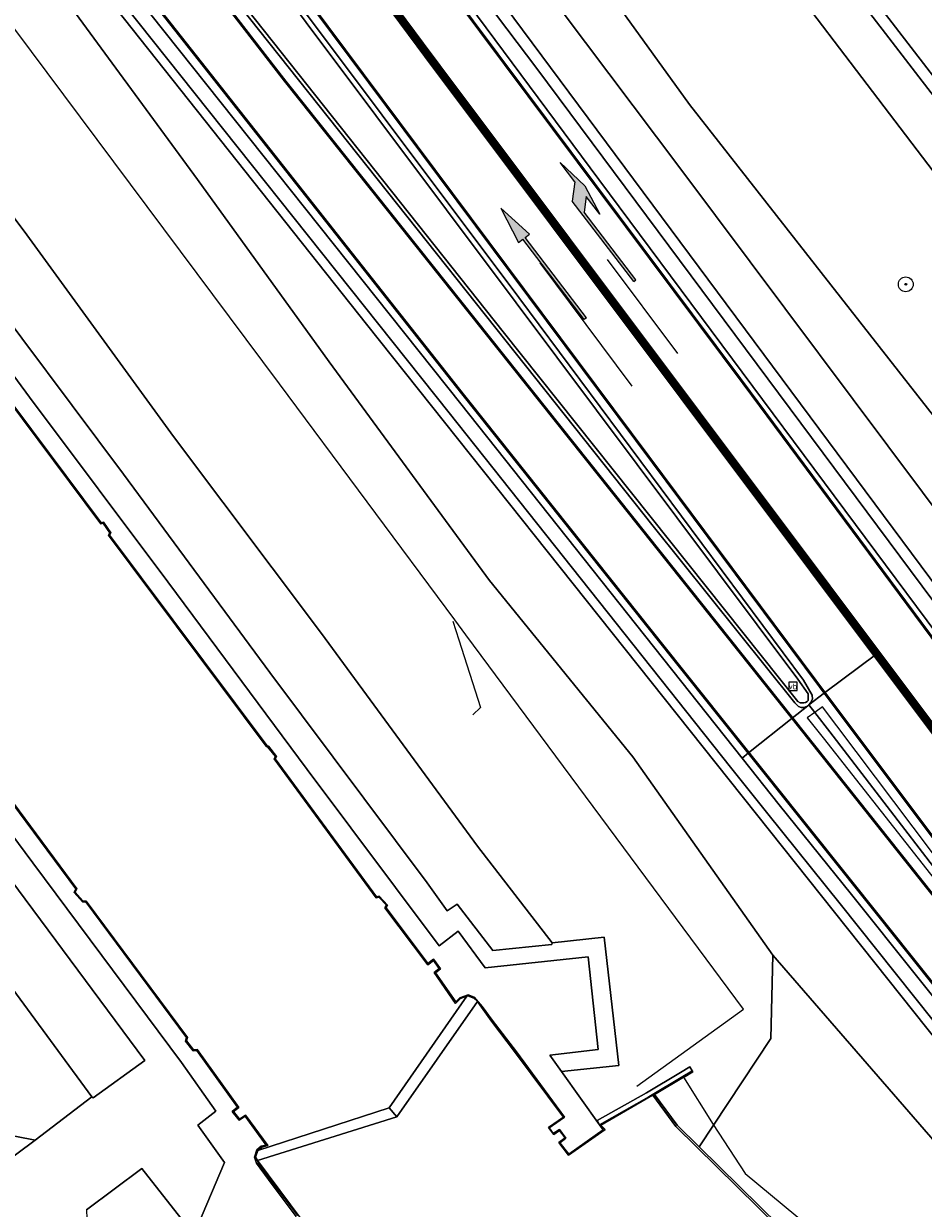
# Model space of a CAD drawing. Header units: metres. Extents: x 168032 to 180145, y 382923 to 399665.
# Tile 241 of 256: x 168854 to 168902, y 398640 to 398704. Entities that reach past the tile are written whole.
import ezdxf
from ezdxf.enums import TextEntityAlignment as Align

# ---------------------------------------------------------------- set-up
doc = ezdxf.new("R2010")
doc.units = ezdxf.units.M
doc.linetypes.add('VW-1-3_STREEP', pattern=[4, 1, -3])
doc.linetypes.add('VW-3-3_STREEP', pattern=[6, 3, -3])
doc.layers.get('0').update_dxf_attribs({"color": 8, "lineweight": 18})
for name, color, linetype, lineweight in [('B-WE-GK-BESCHOEIING-G', 8, 'GK-BESCHOEIING', 18), ('B-WE-GK-BESCHOEIING_DAMWAND-G', 8, 'GK-BESCHOEIING', 18), ('B-WE-GK-KADEMUUR-G', 8, 'Continuous', 18), ('B-WE-GK-KADEMUUR-GV', 8, 'Continuous', 18), ('B-WE-GR-BOOM-S', 8, 'Continuous', 18), ('B-WE-GR-GROENVOORZIENING-GV', 8, 'Continuous', 18), ('B-WE-GW-TALUD_KRUIN-G', 8, 'Continuous', 18), ('B-WE-IE-MEUBILAIR_WEGMEUBILAIR-G', 8, 'Continuous', 18), ('B-WE-IE-MEUBILAIR_WEGMEUBILAIR-S', 8, 'Continuous', 25), ('B-WE-IE-TERREINAFSCHEIDING_KUNSTMATIG_HEKWERK-G', 8, 'IE-TERREINAFSCHEIDING-KUNSTMATIG', 18), ('B-WE-IE-TERREINAFSCHEIDING_KUNSTMATIG_MUUR-G', 8, 'IE-TERREINAFSCHEIDING-KUNSTMATIG-DICHT', 18), ('B-WE-IE-TERREINAFSCHEIDING_KUNSTMATIG_MUUR-GV', 8, 'Continuous', 18), ('B-WE-KW-KUNSTWERK_SLUIS-GV', 8, 'Continuous', 18), ('B-WE-OG-WATER-GV', 8, 'Continuous', 18), ('B-WE-OG-WATER_SLOOT-GV', 8, 'Continuous', 18), ('B-WE-OG-WEG-GV', 8, 'Continuous', 18), ('B-WE-VH-VERHARDING_ASFALT-GV', 8, 'Continuous', 18), ('B-WE-VH-VERHARDING_BEDRIJFSVLOERPLAAT-GV', 8, 'Continuous', 18), ('B-WE-VH-VERHARDING_GESLOTEN-GV', 8, 'Continuous', 18), ('B-WE-VH-VERHARDING_GRASBETONSTEEN-GV', 8, 'Continuous', 18), ('B-WE-VH-VERHARDING_OPEN-GV', 8, 'Continuous', 18), ('B-WE-VW-MARKERING_LANGS_STREEP_13_045-G', 8, 'VW-1-3_STREEP', 50), ('B-WE-VW-MARKERING_LANGS_STREEP_33-G', 8, 'VW-3-3_STREEP', 13), ('B-WE-VW-MARKERING_LANGS_STREEP_DOORGETROKKEN_3X015-G', 8, 'Continuous', 13), ('B-WE-VW-MARKERING_PICTOGRAM-G', 8, 'Continuous', 18), ('B-WE-VW-MARKERING_PIJL-S', 8, 'Continuous', 25)]:
    doc.layers.add(name, color=color, linetype=linetype, lineweight=lineweight)
doc.styles.add('NLCS-ISO', font='NLCS-ISO.ttf')
doc.linetypes.add('GK-BESCHOEIING', pattern='A,30,-5,[1,NLCS.SHX,S=1,R=0,X=0,Y=0],-5', length=40)
doc.linetypes.add('IE-TERREINAFSCHEIDING-KUNSTMATIG', pattern='A,4,[82,NLCS.SHX,S=0.75,R=90,X=0,Y=0],4,-2', length=10)
doc.linetypes.add('IE-TERREINAFSCHEIDING-KUNSTMATIG-DICHT', pattern='A,8,-1,[82,NLCS.SHX,S=0.75,R=90,X=0,Y=0],-1', length=10)

# ---------------------------------------------------------------- blocks, each defined once
blk = doc.blocks.new('SIE-WEG_VERKEERSBORD-SO')
at = {"color": 0, "linetype": 'ByBlock', "lineweight": 18}
blk.add_lwpolyline([(-1.125, -1.125), (1.125, -1.125), (1.125, 1.125), (-1.125, 1.125)], close=True, dxfattribs=at)
at = {"color": 0, "linetype": 'ByBlock', "lineweight": 18, "style": 'NLCS-ISO'}
blk.add_text('vb', height=1.5, dxfattribs=at).set_placement((0, 0), align=Align.MIDDLE_CENTER)
blk = doc.blocks.new('SGR-BOOM_01-SO')
at = {"linetype": 'ByBlock', "lineweight": 18}
h = blk.add_hatch(color=0, dxfattribs=at)
h.dxf.hatch_style = 1
edge = h.paths.add_edge_path()
edge.add_arc((0, 0), 0.25, 0, 360)
at = {"color": 0, "linetype": 'ByBlock', "lineweight": 18}
for radius in [2, 0.25]:
    blk.add_circle((0, 0), radius, dxfattribs=at)
blk = doc.blocks.new('N-SVW-MARKERING_PIJL_RD_7.5')
blk.add_hatch(color=256).paths.add_polyline_path([(5.45, 0.375), (5.45, 0.075), (0, 0.075), (0, -0.075), (5.45, -0.075), (5.45, -0.375), (7.5, 0)])
for p, q in [((0, 0.075), (5.45, 0.075)), ((0, -0.075), (0, 0.075)), ((5.45, 0.375), (5.45, 0.075)), ((7.5, 0), (5.45, 0.375)), ((7.5, 0), (5.45, -0.375)), ((0, -0.075), (5.45, -0.075)), ((5.45, -0.075), (5.45, -0.375))]:
    blk.add_line(p, q)
blk = doc.blocks.new('N-SVW-MARKERING_PIJL_RA_7.5')
blk.add_hatch(color=256).paths.add_polyline_path([(5.196, -0.675), (4, -0.675), (5.7, -0.975), (7.5, -0.675), (6.2, -0.675), (5.45, 0.075), (0, 0.075), (0, -0.075), (4.596, -0.075)])
for p, q in [((0, 0.075), (5.45, 0.075)), ((0, 0.075), (0, -0.075)), ((6.2, -0.675), (5.45, 0.075)), ((0, -0.075), (4.596, -0.075)), ((5.196, -0.675), (4.596, -0.075)), ((4, -0.675), (5.196, -0.675)), ((5.7, -0.975), (4, -0.675)), ((5.7, -0.975), (7.5, -0.675)), ((6.2, -0.675), (7.5, -0.675))]:
    blk.add_line(p, q)

msp = doc.modelspace()

# ---------------------------------------------------------------- linework, layer by layer
at = {"layer": 'B-WE-GK-BESCHOEIING-G', "flags": 128}
msp.add_lwpolyline([(168884.741, 398644.4), (168889.205, 398646.972), (168890.8, 398644.421), (168892.531, 398641.778), (168904.208, 398632.115), (168911.426, 398626.662), (168923.476, 398612.682), (168930.19, 398606.126)], dxfattribs=at)
at = {"layer": 'B-WE-GK-BESCHOEIING_DAMWAND-G', "flags": 128}
msp.add_lwpolyline([(168889.655, 398647.304), (168889.176, 398647.02), (168887.328, 398645.913), (168884.672, 398644.418)], dxfattribs=at)
at = {"layer": 'B-WE-GK-KADEMUUR-G', "flags": 128}
for points in [[(168878.08, 398651.057), (168882.736, 398644.831), (168881.923, 398644.262), (168882.204, 398643.88), (168882.51, 398644.095), (168882.81, 398643.705), (168882.477, 398643.455), (168882.993, 398642.765), (168884.977, 398644.163), (168884.741, 398644.4)], [(168866.217, 398642.487), (168870.986, 398636.086), (168871.815, 398636.621), (168872.091, 398636.23), (168871.796, 398636.029), (168872.138, 398635.586), (168872.4, 398635.833), (168872.882, 398635.12), (168870.924, 398633.657), (168870.899, 398633.639)]]:
    msp.add_lwpolyline(points, dxfattribs=at)
at = {"layer": 'B-WE-GK-KADEMUUR-GV', "flags": 128}
for points in [[(168849.235, 398688.22), (168857.756, 398676.832), (168857.887, 398676.853), (168858.241, 398676.332), (168858.165, 398676.214), (168866.681, 398664.831), (168866.778, 398664.786), (168867.18, 398664.272), (168867.112, 398664.155), (168872.612, 398656.655), (168872.769, 398656.68), (168873.177, 398656.251), (168873.094, 398656.106), (168875.398, 398653.037), (168875.71, 398653.272), (168876.024, 398652.832), (168875.748, 398652.627), (168876.908, 398650.961), (168877.164, 398651.214), (168877.518, 398651.345), (168877.574, 398651.366), (168877.883, 398651.244), (168878.08, 398651.057), (168878.305, 398650.751), (168878.848, 398650.005), (168880.13, 398648.294), (168882.736, 398644.831), (168881.923, 398644.262), (168882.204, 398643.88), (168882.51, 398644.095), (168882.81, 398643.705), (168882.477, 398643.455), (168882.993, 398642.765), (168884.977, 398644.163), (168884.741, 398644.4), (168884.672, 398644.418), (168884.87, 398644.142), (168883.01, 398642.835), (168882.522, 398643.44), (168882.85, 398643.686), (168882.505, 398644.158), (168882.179, 398643.935), (168881.962, 398644.24), (168882.786, 398644.818), (168880.191, 398648.348), (168878.882, 398650.056), (168878.333, 398650.784), (168877.913, 398651.286), (168877.575, 398651.42), (168877.137, 398651.257), (168876.915, 398651.038), (168875.817, 398652.616), (168876.093, 398652.821), (168875.721, 398653.343), (168875.408, 398653.107), (168873.154, 398656.11), (168873.239, 398656.259), (168872.787, 398656.734), (168872.634, 398656.709), (168867.172, 398664.158), (168867.24, 398664.276), (168866.81, 398664.826), (168866.713, 398664.871), (168858.226, 398676.216), (168858.301, 398676.333), (168857.911, 398676.907), (168857.778, 398676.886), (168849.291, 398688.228)], [(168848, 398668.462), (168856.407, 398657.132), (168856.318, 398656.949), (168856.771, 398656.443), (168856.949, 398656.429), (168862.378, 398649.116), (168862.321, 398648.929), (168862.738, 398648.402), (168862.938, 398648.413), (168865.142, 398645.362), (168864.853, 398645.134), (168865.23, 398644.652), (168865.554, 398644.87), (168866.68, 398643.318), (168866.42, 398643.254), (168866.182, 398643.052), (168866.06, 398642.674), (168866.158, 398642.334), (168867.001, 398641.197), (168868.308, 398639.466)], [(168868.393, 398639.517), (168867.087, 398641.247), (168866.249, 398642.377), (168866.217, 398642.487), (168866.112, 398642.673), (168866.225, 398643.023), (168866.443, 398643.208), (168866.764, 398643.287), (168865.566, 398644.938), (168865.241, 398644.719), (168864.923, 398645.126), (168865.211, 398645.352), (168862.963, 398648.464), (168862.761, 398648.453), (168862.376, 398648.939), (168862.433, 398649.126), (168856.976, 398656.477), (168856.795, 398656.491), (168856.378, 398656.957), (168856.465, 398657.137), (168848.024, 398668.513)]]:
    msp.add_lwpolyline(points, dxfattribs=at)
msp.add_lwpolyline([(168890.043, 398643.226), (168888.863, 398644.387), (168887.639, 398646.054), (168887.553, 398646.003), (168888.782, 398644.328), (168895.409, 398637.806), (168910.444, 398624.137), (168918.592, 398616.739), (168929.572, 398606.696), (168941.986, 398590.066), (168961.482, 398564.084), (168961.509, 398564.104), (168942.066, 398590.126), (168929.647, 398606.763), (168918.659, 398616.813), (168910.511, 398624.211), (168895.478, 398637.879)], close=True, dxfattribs=at)
at = {"layer": 'B-WE-GR-GROENVOORZIENING-GV', "flags": 128}
for points in [[(168925.768, 398620.063), (168908.015, 398642.487), (168889.568, 398665.662), (168872.098, 398687.589), (168855.515, 398708.508), (168844.108, 398723.197), (168842.946, 398721.892), (168847.501, 398716.087), (168855.205, 398706.005), (168862.969, 398695.391), (168870.082, 398685.564), (168878.726, 398673.759), (168886.464, 398664.256), (168894.03, 398653.559), (168921.729, 398621.667)], [(168845.443, 398703.438), (168853.617, 398692.605), (168861.685, 398681.527), (168869.668, 398670.905), (168878.085, 398659.436), (168882.108, 398654.222), (168884.925, 398654.523), (168885.711, 398647.614), (168882.624, 398647.282), (168884.672, 398644.418), (168884.55, 398644.636), (168887.202, 398646.129), (168889.048, 398647.234), (168889.541, 398647.529), (168889.669, 398647.315), (168889.699, 398647.262), (168889.295, 398647.025), (168889.205, 398646.972), (168887.639, 398646.054), (168888.863, 398644.387), (168890.043, 398643.226), (168893.924, 398649.066), (168894.03, 398653.559), (168886.464, 398664.256), (168878.726, 398673.759), (168870.082, 398685.564), (168862.969, 398695.391), (168855.205, 398706.005)]]:
    msp.add_lwpolyline(points, dxfattribs=at)
for points in [[(168832.326, 398671.259), (168827.613, 398678.071), (168822.581, 398685.708), (168816.844, 398693.397), (168812.815, 398688.995), (168812.635, 398688.798), (168819.205, 398680.243), (168827.724, 398668.967), (168828.679, 398669.234), (168835.175, 398660.77), (168843.956, 398648.626), (168850.031, 398640.465), (168854.221, 398643.587), (168847.508, 398644.895), (168844.044, 398649.595), (168836.503, 398659.875), (168829.533, 398669.084)], [(168835.541, 398675.179), (168827.83, 398685.568), (168825.495, 398688.627), (168822.556, 398686.396), (168817.072, 398693.645), (168816.844, 398693.397), (168822.581, 398685.708), (168827.613, 398678.071), (168832.326, 398671.259), (168829.533, 398669.084), (168836.503, 398659.875), (168844.044, 398649.595), (168847.508, 398644.895), (168854.221, 398643.587), (168857.267, 398645.923), (168849.725, 398656.178), (168850.558, 398656.664), (168843.459, 398665.856), (168842.819, 398665.364)], [(168978.404, 398548.867), (168964.494, 398567.48), (168946.285, 398591.609), (168930.072, 398611.855), (168927.916, 398614.622), (168923.052, 398619.106), (168910.446, 398630.565), (168908.325, 398632.641), (168908.969, 398633.245), (168914.611, 398628.139), (168921.729, 398621.667), (168894.03, 398653.559), (168893.924, 398649.066), (168890.043, 398643.226), (168895.478, 398637.879), (168910.511, 398624.211), (168918.659, 398616.813), (168929.647, 398606.763), (168942.066, 398590.126), (168961.509, 398564.104), (168961.549, 398564.134), (168961.775, 398564.302), (168973.102, 398549.078), (168974.879, 398546.693)], [(168856.985, 398639.816), (168857.236, 398633.284), (168858.309, 398631.662), (168858.971, 398632.079), (168859.394, 398632.406), (168859.133, 398632.785), (168863.349, 398635.715), (168863.3, 398635.738), (168862.61, 398636.067), (168862.569, 398636.087), (168860.983, 398636.778), (168862.08, 398639.378), (168859.978, 398642.058)]]:
    msp.add_lwpolyline(points, close=True, dxfattribs=at)
at = {"layer": 'B-WE-GW-TALUD_KRUIN-G', "flags": 128}
msp.add_lwpolyline([(168854.221, 398643.587), (168847.508, 398644.895), (168844.044, 398649.595), (168836.503, 398659.875), (168829.533, 398669.084), (168832.326, 398671.259), (168827.613, 398678.071), (168822.581, 398685.708), (168816.844, 398693.397)], dxfattribs=at)
at = {"layer": 'B-WE-IE-MEUBILAIR_WEGMEUBILAIR-G', "flags": 128}
msp.add_lwpolyline([(169002.603, 398519.745), (168991.936, 398533.933), (168981.486, 398548.094), (168964.774, 398570.249), (168947.191, 398593.426), (168936.609, 398606.68), (168925.768, 398620.063), (168908.015, 398642.487), (168889.568, 398665.662), (168872.098, 398687.589), (168855.515, 398708.508), (168842.359, 398725.449), (168828.626, 398742.955), (168816.276, 398758.983), (168806.064, 398772.289), (168798.708, 398782.059), (168796.818, 398784.625), (168794.129, 398788.252), (168791.83, 398791.354), (168786.545, 398798.393), (168782.018, 398804.472)], dxfattribs=at)
at = {"layer": 'B-WE-IE-TERREINAFSCHEIDING_KUNSTMATIG_HEKWERK-G', "flags": 128}
msp.add_lwpolyline([(168876.758, 398671.569), (168877.082, 398670.559), (168878.253, 398666.91), (168877.828, 398666.518)], dxfattribs=at)
at = {"layer": 'B-WE-IE-TERREINAFSCHEIDING_KUNSTMATIG_MUUR-G', "flags": 128}
msp.add_lwpolyline([(168886.69, 398646.488), (168892.433, 398650.649), (168877.451, 398670.84), (168876.855, 398671.643), (168867.401, 398684.383), (168850.396, 398707.137)], dxfattribs=at)
at = {"layer": 'B-WE-IE-TERREINAFSCHEIDING_KUNSTMATIG_MUUR-GV', "flags": 128}
msp.add_lwpolyline([(168884.672, 398644.418), (168884.741, 398644.4), (168887.553, 398646.003), (168887.639, 398646.054), (168889.205, 398646.972), (168889.295, 398647.025), (168889.699, 398647.262), (168889.669, 398647.315), (168889.541, 398647.529), (168889.048, 398647.234), (168887.202, 398646.129), (168884.55, 398644.636)], close=True, dxfattribs=at)
at = {"layer": 'B-WE-KW-KUNSTWERK_SLUIS-GV', "flags": 128}
for points in [[(168878.08, 398651.057), (168877.883, 398651.244), (168877.574, 398651.366), (168877.518, 398651.345), (168873.316, 398645.335), (168873.736, 398644.845)], [(168873.736, 398644.845), (168873.316, 398645.335), (168866.225, 398643.023), (168866.112, 398642.673), (168866.217, 398642.487)]]:
    msp.add_lwpolyline(points, close=True, dxfattribs=at)
at = {"layer": 'B-WE-OG-WATER-GV', "flags": 128}
for points in [[(168848.024, 398668.513), (168856.465, 398657.137), (168856.378, 398656.957), (168856.795, 398656.491), (168856.976, 398656.477), (168862.433, 398649.126), (168862.376, 398648.939), (168862.761, 398648.453), (168862.963, 398648.464), (168865.211, 398645.352), (168864.923, 398645.126), (168865.241, 398644.719), (168865.566, 398644.938), (168866.764, 398643.287), (168866.443, 398643.208), (168866.225, 398643.023), (168873.316, 398645.335), (168877.518, 398651.345), (168877.164, 398651.214), (168876.908, 398650.961), (168875.748, 398652.627), (168876.024, 398652.832), (168875.71, 398653.272), (168875.398, 398653.037), (168873.094, 398656.106), (168873.177, 398656.251), (168872.769, 398656.68), (168872.612, 398656.655), (168867.112, 398664.155), (168867.18, 398664.272), (168866.778, 398664.786), (168866.681, 398664.831), (168858.165, 398676.214), (168858.241, 398676.332), (168857.887, 398676.853), (168857.756, 398676.832), (168849.235, 398688.22)], [(168895.409, 398637.806), (168888.782, 398644.328), (168887.553, 398646.003), (168884.741, 398644.4), (168884.977, 398644.163), (168882.993, 398642.765), (168882.477, 398643.455), (168882.81, 398643.705), (168882.51, 398644.095), (168882.204, 398643.88), (168881.923, 398644.262), (168882.736, 398644.831), (168880.13, 398648.294), (168878.848, 398650.005), (168878.305, 398650.751), (168878.08, 398651.057), (168873.736, 398644.845), (168866.217, 398642.487), (168866.249, 398642.377), (168867.087, 398641.247), (168868.393, 398639.517)]]:
    msp.add_lwpolyline(points, dxfattribs=at)
at = {"layer": 'B-WE-OG-WATER_SLOOT-GV', "flags": 128}
msp.add_lwpolyline([(168873.22, 398738.174), (168875.074, 398736.179), (168876.918, 398734.213), (168878.755, 398732.12), (168884.399, 398724.698), (168909.271, 398692.411), (168934.217, 398660.842), (168954.641, 398633.789), (168976.541, 398605.265), (168997.992, 398578.287), (168999.466, 398576.326), (169013.783, 398557.278), (169023.625, 398544.182), (169052.703, 398506.384)], dxfattribs=at)
at = {"layer": 'B-WE-OG-WEG-GV', "flags": 128}
for points in [[(168867.38, 398739.361), (168870.955, 398734.101), (168866.893, 398729.408), (168868.532, 398727.023), (168868.401, 398727.579), (168868.723, 398729.992), (168869.518, 398731.12), (168870.435, 398731.877), (168871.126, 398732.26), (168871.439, 398730.212), (168872.011, 398726.365), (168872.412, 398723.949), (168874.077, 398720.859), (168889.526, 398699.434), (168903.417, 398681.741), (168911.451, 398669.617), (168916.685, 398662.506), (168923.489, 398651.779), (168926.632, 398646.923), (168946.537, 398622.953), (168965.321, 398598.902), (168981.342, 398578.853)], [(168931.738, 398636.228), (168927.788, 398641.282), (168925.055, 398645.214), (168922.483, 398648.56), (168918.782, 398653.375), (168914.551, 398660.238), (168908.225, 398670.156), (168903.978, 398676.026), (168889.062, 398695.945), (168872.259, 398718.273), (168870.41, 398721.596), (168869.307, 398723.733), (168868.532, 398727.023), (168866.893, 398729.408), (168870.955, 398734.101), (168867.38, 398739.361)], [(169037.927, 398520.848), (169016.809, 398548.095), (168998.492, 398572.1), (168977.448, 398599.711), (168952.763, 398632.627), (168933.862, 398657.775), (168907.783, 398689.14), (168886.247, 398717.417), (168879.515, 398724.21), (168878.237, 398725.839), (168877.422, 398726.762), (168876.432, 398728.163), (168874.727, 398730.973), (168872.192, 398734.418), (168871.532, 398735.3), (168871.029, 398736.427), (168870.99, 398737.211), (168871.084, 398737.954)], [(168871.084, 398737.954), (168870.99, 398737.211), (168871.029, 398736.427), (168871.532, 398735.3), (168872.192, 398734.418), (168874.727, 398730.973), (168876.432, 398728.163), (168877.422, 398726.762), (168878.237, 398725.839), (168879.515, 398724.21), (168886.247, 398717.417), (168907.783, 398689.14), (168933.862, 398657.775), (168952.763, 398632.627), (168977.448, 398599.711), (168998.492, 398572.1), (169016.809, 398548.095), (169037.927, 398520.848)], [(168871.266, 398738.192), (168874.179, 398735.116), (168891.5, 398714.453), (168915.26, 398683.603), (168943.641, 398647.105), (168973.251, 398608.022), (168996.777, 398578.101), (169022.516, 398543.902), (169049.033, 398509.153)], [(169049.033, 398509.153), (169022.516, 398543.902), (168996.777, 398578.101), (168973.251, 398608.022), (168943.641, 398647.105), (168915.26, 398683.603), (168891.5, 398714.453), (168874.179, 398735.116), (168871.266, 398738.192)], [(169052.703, 398506.384), (169023.625, 398544.182), (169013.783, 398557.278), (168999.466, 398576.326), (168997.992, 398578.287), (168976.541, 398605.265), (168954.641, 398633.789), (168934.217, 398660.842), (168909.271, 398692.411), (168884.399, 398724.698), (168878.755, 398732.12), (168876.918, 398734.213), (168875.074, 398736.179), (168873.22, 398738.174)], [(168865.889, 398737.604), (168865.24, 398736.5), (168864.46, 398734.949), (168863.987, 398733.379), (168863.64, 398731.755), (168863.444, 398729.689), (168863.534, 398727.852), (168863.883, 398726.104), (168864.053, 398725.613), (168937.969, 398626.219)], [(168903.417, 398681.741), (168889.526, 398699.434), (168874.077, 398720.859), (168872.412, 398723.949), (168872.011, 398726.365), (168871.439, 398730.212), (168871.126, 398732.26), (168870.435, 398731.877), (168869.518, 398731.12), (168868.723, 398729.992), (168868.401, 398727.579), (168868.532, 398727.023), (168869.307, 398723.733), (168870.41, 398721.596), (168872.259, 398718.273), (168889.062, 398695.945), (168903.978, 398676.026)], [(168966.387, 398569.003), (168962.688, 398573.95), (168948.308, 398592.828), (168929.752, 398616.038), (168922.569, 398625.115), (168913.49, 398636.512), (168904.664, 398647.555), (168897.651, 398656.329), (168893.75, 398661.175), (168891.745, 398663.696), (168876.557, 398682.804), (168857.516, 398706.739), (168844.403, 398723.599), (168844.108, 398723.197), (168855.515, 398708.508), (168872.098, 398687.589), (168889.568, 398665.662), (168908.015, 398642.487), (168925.768, 398620.063), (168936.609, 398606.68), (168947.191, 398593.426), (168964.774, 398570.249), (168981.486, 398548.094)]]:
    msp.add_lwpolyline(points, dxfattribs=at)
msp.add_lwpolyline([(168864.053, 398725.613), (168864.588, 398724.062), (168865.359, 398722.53), (168866.159, 398721.329), (168866.402, 398720.964), (168869.448, 398717.049), (168881.288, 398701.381), (168908.009, 398665.513), (168908.168, 398665.627), (168912.086, 398660.226), (168913.652, 398657.796), (168915.211, 398655.108), (168917.759, 398650.087), (168919.703, 398646.154), (168921.821, 398641.866), (168922.389, 398641.006), (168926.023, 398636.42), (168934.947, 398624.935), (168941.44, 398616.881), (168943.776, 398618.719), (168937.969, 398626.219)], close=True, dxfattribs=at)
at = {"layer": 'B-WE-VH-VERHARDING_ASFALT-GV', "flags": 128}
msp.add_lwpolyline([(168849.314, 398731.222), (168861.06, 398715.601), (168860.189, 398714.715), (168860.651, 398714.782), (168860.839, 398714.729), (168861.1, 398714.595), (168861.317, 398714.357), (168861.549, 398714.073), (168865.569, 398708.709), (168880.314, 398689.039), (168895.684, 398668.386), (168896.155, 398667.584), (168896.158, 398667.368), (168896.066, 398667.163), (168895.974, 398667.07), (168896.822, 398667.706), (168899.629, 398669.812), (168875.42, 398702.093), (168868.275, 398711.709), (168866.416, 398714.055), (168863.107, 398718.46), (168862.878, 398718.287), (168853.974, 398730.078), (168852.23, 398732.317)], dxfattribs=at)
for points in [[(168865.784, 398704.106), (168858.956, 398712.64), (168858.787, 398713.024), (168858.807, 398713.463), (168859.02, 398713.788), (168858.051, 398713.131), (168845.881, 398728.584), (168843.488, 398726.745), (168843.098, 398726.446), (168844.927, 398724.153), (168858.144, 398707.234), (168877.184, 398683.302), (168892.372, 398664.194), (168892.719, 398664.47), (168895.077, 398666.344), (168895.91, 398667.007), (168895.716, 398666.92), (168895.558, 398666.92), (168895.407, 398666.979), (168895.209, 398667.168), (168887.567, 398676.694)], [(168865.928, 398720.591), (168865.676, 398720.4), (168863.107, 398718.46), (168866.416, 398714.055), (168868.275, 398711.709), (168875.42, 398702.093), (168899.629, 398669.812), (168912.001, 398653.314), (168919.219, 398643.689), (168919.765, 398642.991), (168921.006, 398641.402), (168920.756, 398641.878), (168918.981, 398645.528), (168915.061, 398653.143), (168912.904, 398656.949), (168912.307, 398657.96), (168907.3, 398665.002), (168904.548, 398668.64), (168884.633, 398695.388)], [(168939.58, 398611.429), (168940.109, 398611.832), (168942.518, 398613.668), (168942.776, 398613.865), (168935.812, 398622.516), (168921.245, 398641.024), (168921.006, 398641.402), (168919.765, 398642.991), (168919.219, 398643.689), (168912.001, 398653.314), (168899.629, 398669.812), (168896.822, 398667.706), (168895.974, 398667.07), (168896.292, 398666.657), (168897.105, 398665.604), (168905.963, 398654.069), (168915.216, 398642.203), (168929.609, 398623.957)], [(168936.416, 398609.018), (168936.737, 398609.262), (168939.184, 398611.127), (168939.58, 398611.429), (168929.609, 398623.957), (168915.216, 398642.203), (168905.963, 398654.069), (168897.105, 398665.604), (168896.292, 398666.657), (168895.974, 398667.07), (168895.91, 398667.007), (168895.077, 398666.344), (168892.719, 398664.47), (168892.372, 398664.194), (168894.374, 398661.675), (168898.275, 398656.829), (168905.288, 398648.055), (168914.116, 398637.01), (168923.125, 398625.698), (168931.473, 398615.214)]]:
    msp.add_lwpolyline(points, close=True, dxfattribs=at)
at = {"layer": 'B-WE-VH-VERHARDING_BEDRIJFSVLOERPLAAT-GV', "flags": 128}
for points in [[(168860.189, 398714.715), (168859.02, 398713.788), (168858.807, 398713.463), (168858.787, 398713.024), (168858.956, 398712.64), (168865.784, 398704.106), (168887.567, 398676.694), (168895.209, 398667.168), (168895.407, 398666.979), (168895.558, 398666.92), (168895.716, 398666.92), (168895.91, 398667.007), (168895.974, 398667.07), (168896.066, 398667.163), (168896.158, 398667.368), (168896.155, 398667.584), (168895.684, 398668.386), (168880.314, 398689.039), (168865.569, 398708.709), (168861.549, 398714.073), (168861.317, 398714.357), (168861.1, 398714.595), (168860.839, 398714.729), (168860.651, 398714.782)], [(168895.367, 398668.454), (168880.171, 398688.75), (168861.267, 398713.988), (168860.998, 398714.342), (168860.795, 398714.515), (168860.514, 398714.54), (168860.252, 398714.475), (168859.892, 398714.259), (168859.113, 398713.519), (168859.045, 398713.369), (168859.012, 398713.098), (168859.072, 398712.907), (168859.177, 398712.742), (168879.471, 398687.176), (168895.382, 398667.249), (168895.495, 398667.176), (168895.692, 398667.164), (168895.787, 398667.192), (168895.873, 398667.247), (168895.923, 398667.291), (168895.939, 398667.657)], [(168895.367, 398668.454), (168895.939, 398667.657), (168895.923, 398667.291), (168895.873, 398667.247), (168895.787, 398667.192), (168895.692, 398667.164), (168895.495, 398667.176), (168895.382, 398667.249), (168879.471, 398687.176), (168859.177, 398712.742), (168859.072, 398712.907), (168859.012, 398713.098), (168859.045, 398713.369), (168859.113, 398713.519), (168859.892, 398714.259), (168860.252, 398714.475), (168860.514, 398714.54), (168860.795, 398714.515), (168860.998, 398714.342), (168861.267, 398713.988), (168880.171, 398688.75)]]:
    msp.add_lwpolyline(points, close=True, dxfattribs=at)
at = {"layer": 'B-WE-VH-VERHARDING_GESLOTEN-GV', "flags": 128}
for points in [[(168849.291, 398688.228), (168857.778, 398676.886), (168857.911, 398676.907), (168858.301, 398676.333), (168858.226, 398676.216), (168866.713, 398664.871), (168866.81, 398664.826), (168867.24, 398664.276), (168867.172, 398664.158), (168872.634, 398656.709), (168872.787, 398656.734), (168873.239, 398656.259), (168873.154, 398656.11), (168875.408, 398653.107), (168875.721, 398653.343), (168876.093, 398652.821), (168875.817, 398652.616), (168876.915, 398651.038), (168877.137, 398651.257), (168877.575, 398651.42), (168877.913, 398651.286), (168878.333, 398650.784), (168878.882, 398650.056), (168880.191, 398648.348), (168882.786, 398644.818), (168881.962, 398644.24), (168882.179, 398643.935), (168882.505, 398644.158), (168882.85, 398643.686), (168882.522, 398643.44), (168883.01, 398642.835), (168884.87, 398644.142), (168884.672, 398644.418), (168882.624, 398647.282), (168881.996, 398648.16), (168884.595, 398648.472), (168884.058, 398653.462), (168878.495, 398652.875), (168877.05, 398654.861), (168876.017, 398654.072), (168868.903, 398663.579), (168861.369, 398673.692), (168853.919, 398683.657), (168846.357, 398693.908)], [(168846.29, 398669.037), (168854.094, 398658.547), (168862.114, 398647.765), (168863.973, 398645.143), (168862.994, 398644.395), (168864.442, 398642.385), (168862.267, 398637.283)], [(168868.308, 398639.466), (168867.001, 398641.197), (168866.158, 398642.334), (168866.06, 398642.674), (168866.182, 398643.052), (168866.42, 398643.254), (168866.68, 398643.318), (168865.554, 398644.87), (168865.23, 398644.652), (168864.853, 398645.134), (168865.142, 398645.362), (168862.938, 398648.413), (168862.738, 398648.402), (168862.321, 398648.929), (168862.378, 398649.116), (168856.949, 398656.429), (168856.771, 398656.443), (168856.318, 398656.949), (168856.407, 398657.132), (168848, 398668.462)]]:
    msp.add_lwpolyline(points, dxfattribs=at)
at = {"layer": 'B-WE-VH-VERHARDING_GRASBETONSTEEN-GV', "flags": 128}
msp.add_lwpolyline([(168877.184, 398683.302), (168858.144, 398707.234), (168844.927, 398724.153), (168844.403, 398723.599), (168857.516, 398706.739), (168876.557, 398682.804), (168891.745, 398663.696), (168893.75, 398661.175), (168897.651, 398656.329), (168904.664, 398647.555), (168913.49, 398636.512), (168922.569, 398625.115), (168923.125, 398625.698), (168914.116, 398637.01), (168905.288, 398648.055), (168898.275, 398656.829), (168894.374, 398661.675), (168892.372, 398664.194)], close=True, dxfattribs=at)
msp.add_lwpolyline([(168908.009, 398665.513), (168881.288, 398701.381), (168869.448, 398717.049), (168866.402, 398720.964), (168866.285, 398720.745), (168865.928, 398720.591), (168884.633, 398695.388), (168904.548, 398668.64)], dxfattribs=at)
at = {"layer": 'B-WE-VH-VERHARDING_OPEN-GV', "flags": 128}
for points in [[(168882.108, 398654.222), (168878.085, 398659.436), (168869.668, 398670.905), (168861.685, 398681.527), (168853.617, 398692.605), (168845.443, 398703.438), (168842.734, 398701.396), (168850.706, 398690.536), (168858.992, 398679.502), (168866.876, 398668.807), (168875.363, 398657.469), (168876.455, 398655.944), (168876.987, 398656.311), (168878.91, 398653.815), (168882.09, 398654.141)], [(168857.267, 398645.923), (168857.346, 398645.867), (168860.132, 398647.875), (168852.491, 398658.183), (168845.852, 398667.161), (168838.347, 398677.202), (168830.609, 398687.65), (168828.347, 398690.663), (168825.495, 398688.627), (168827.83, 398685.568), (168835.541, 398675.179), (168842.819, 398665.364), (168843.459, 398665.856), (168850.558, 398656.664), (168849.725, 398656.178)]]:
    msp.add_lwpolyline(points, close=True, dxfattribs=at)
for points in [[(168846.357, 398693.908), (168853.919, 398683.657), (168861.369, 398673.692), (168868.903, 398663.579), (168876.017, 398654.072), (168877.05, 398654.861), (168878.495, 398652.875), (168884.058, 398653.462), (168884.595, 398648.472), (168881.996, 398648.16), (168882.624, 398647.282), (168885.711, 398647.614), (168884.925, 398654.523), (168882.108, 398654.222), (168882.09, 398654.141), (168878.91, 398653.815), (168876.987, 398656.311), (168876.455, 398655.944), (168875.363, 398657.469), (168866.876, 398668.807), (168858.992, 398679.502), (168850.706, 398690.536)], [(168862.267, 398637.283), (168864.442, 398642.385), (168862.994, 398644.395), (168863.973, 398645.143), (168862.114, 398647.765), (168854.094, 398658.547), (168846.29, 398669.037)], [(168852.491, 398658.183), (168860.132, 398647.875), (168857.346, 398645.867), (168857.267, 398645.923), (168854.221, 398643.587), (168850.031, 398640.465)], [(168856.985, 398639.816), (168859.978, 398642.058), (168862.08, 398639.378)]]:
    msp.add_lwpolyline(points, dxfattribs=at)
at = {"layer": 'B-WE-VW-MARKERING_LANGS_STREEP_13_045-G', "const_width": 0.45, "flags": 128}
msp.add_lwpolyline([(168860.298, 398722.198), (168863.107, 398718.46), (168868.275, 398711.709), (168875.42, 398702.093), (168899.629, 398669.812), (168912.001, 398653.314), (168919.219, 398643.689)], dxfattribs=at)
at = {"layer": 'B-WE-VW-MARKERING_LANGS_STREEP_33-G', "const_width": 0.15, "flags": 128}
for points in [[(168663.566, 398966.886), (168663.81, 398966.56), (168683.85, 398939.574), (168687.432, 398934.773), (168695.741, 398923.634), (168699.311, 398918.865), (168714.149, 398898.866), (168723.248, 398886.636), (168723.682, 398886.053), (168742.75, 398860.403), (168753.118, 398846.445), (168767.915, 398826.525), (168792.24, 398793.869), (168803.712, 398778.624), (168813.371, 398765.968), (168830.183, 398743.936), (168843.488, 398726.745), (168852.649, 398715.025), (168877.24, 398683.884), (168888.579, 398669.651), (168892.719, 398664.47), (168905.625, 398648.318), (168906.641, 398647.047), (168927.897, 398620.319), (168936.737, 398609.262), (168949.567, 398593.214), (168958.627, 398581.408), (168964.598, 398573.497), (168967.397, 398569.764), (168971.082, 398564.85), (168980.716, 398551.889), (168997.466, 398529.481), (169020.107, 398499.13), (169027.204, 398489.639), (169040.743, 398471.536), (169055.497, 398451.74), (169064.014, 398440.301), (169075.759, 398424.518), (169082.66, 398414.941), (169086.679, 398409.348), (169087.311, 398408.468), (169092.79, 398400.638), (169098.778, 398392.051), (169106.428, 398380.731), (169114.846, 398368.191), (169121.749, 398357.562), (169133.195, 398339.355), (169141.533, 398326.011), (169145.725, 398319.301), (169149.518, 398313.332), (169154.381, 398305.894), (169162.28, 398293.82), (169172.849, 398278.255), (169181.899, 398265.168), (169190.992, 398252.297), (169197.693, 398243.037), (169200.047, 398239.783), (169208.094, 398228.624), (169208.928, 398227.502), (169234.512, 398193.198), (169257.271, 398162.637), (169261.584, 398156.846), (169290.08, 398118.618), (169317.014, 398082.462), (169318.161, 398080.923), (169347.085, 398042.016), (169376.591, 398002.446), (169376.738, 398002.249), (169387.316, 397987.87), (169405.092, 397964.157), (169431.093, 397929.085), (169436.401, 397922.002), (169454.996, 397897.188), (169462.891, 397886.418), (169481.262, 397861.858), (169496.183, 397841.843), (169510.418, 397822.748), (169541.436, 397781.099), (169544.236, 397777.323), (169555.897, 397761.614), (169558.309, 397758.365), (169583.433, 397724.619), (169610.915, 397687.701), (169615.6, 397681.412), (169636.811, 397652.94), (169661.863, 397619.325), (169675.414, 397601.121), (169699.118, 397569.28), (169707.001, 397558.756), (169730.636, 397527.013), (169735.107, 397521.017), (169759.476, 397488.338), (169788.453, 397449.474), (169794.886, 397440.863), (169813.184, 397416.368), (169846.164, 397372.145), (169854.679, 397360.703), (169869.635, 397340.607), (169888.976, 397314.746), (169914.022, 397281.158), (169914.469, 397280.558), (169939.822, 397246.505), (169965.388, 397212.257), (169974.243, 397200.401), (169992.585, 397175.838), (170016.232, 397144.17), (170034.08, 397120.254), (170043.871, 397107.135), (170066.82, 397076.416), (170093.903, 397040.116), (170099.716, 397032.324), (170136.639, 396982.806), (170153.695, 396959.983), (170161.325, 396949.774), (170183.597, 396919.921), (170186.927, 396915.458), (170201.768, 396895.572), (170213.485, 396879.837), (170227.432, 396861.106), (170250.932, 396829.4), (170273.171, 396799.402), (170280.372, 396789.69), (170311.618, 396747.553), (170332.654, 396719.212), (170342.266, 396706.261), (170369.994, 396668.866), (170392.219, 396638.887), (170399.965, 396628.439), (170446.363, 396565.937), (170451.819, 396558.585), (170507.845, 396483.096), (170511.435, 396478.26), (170532.772, 396449.523), (170545.638, 396432.139), (170571.007, 396397.972), (170586.183, 396377.533), (170622.215, 396328.908), (170630.602, 396317.647), (170658.825, 396279.748), (170690.197, 396237.381), (170706.119, 396215.879), (170713.852, 396205.474), (170730.677, 396182.821), (170749.618, 396157.277), (170749.786, 396157.05), (170765.931, 396135.308), (170783.952, 396111.136), (170795.393, 396096.255), (170804.923, 396084.278), (170809.65, 396078.605), (170810.613, 396077.489), (170817.941, 396069.001), (170823.912, 396062.46), (170832.116, 396053.815), (170841.517, 396044.402), (170845.278, 396040.768), (170850.273, 396035.941), (170860.435, 396026.758), (170867.773, 396020.427), (170873.441, 396015.72), (170877.137, 396012.705), (170881.628, 396009.164), (170883.666, 396007.579), (170885.828, 396005.898), (170888.017, 396004.135), (170892.16, 396001.068), (170895.983, 395998.282), (170901.608, 395994.19), (170904.467, 395992.185), (170907.159, 395990.312), (170910.575, 395988.028), (170914.084, 395985.696), (170916.921, 395983.855), (170924.126, 395979.278), (170931.247, 395974.933), (170939.669, 395969.992), (170943.679, 395967.677), (170948.077, 395965.225), (170954.15, 395961.955), (170959.149, 395959.255), (170963.48, 395957.059), (170967.805, 395954.88), (170968.365, 395954.605), (170971.255, 395953.183), (170979.619, 395949.224), (170992.329, 395943.677), (170996.413, 395941.934), (171004.533, 395938.605), (171007.746, 395937.293), (171011.116, 395935.986), (171014.497, 395934.704), (171020.635, 395932.461), (171028.566, 395929.684), (171028.606, 395929.671), (171038.896, 395926.327), (171046.631, 395923.895), (171057.694, 395920.724), (171062.665, 395919.423), (171070.829, 395917.286), (171081.369, 395914.755), (171099.481, 395910.816), (171109.782, 395908.686), (171116.95, 395907.326), (171122.191, 395906.488)], [(168872.862, 398744.911), (168867.511, 398740.853), (168866.174, 398739.557), (168865.139, 398738.147), (168863.995, 398736.269), (168863.31, 398734.65), (168862.847, 398733.092), (168862.535, 398730.957), (168862.445, 398729.166), (168862.651, 398727.359), (168863.139, 398725.292), (168863.722, 398723.648), (168864.417, 398722.263), (168865.506, 398720.63), (168865.676, 398720.4), (168871.092, 398712.947), (168892.382, 398684.479), (168906.721, 398665.167), (168908.883, 398662.019), (168912.202, 398657.017), (168913.747, 398654.463), (168915.441, 398651.542), (168916.262, 398650.122), (168919.355, 398643.711), (168919.765, 398642.991), (168920.574, 398641.569), (168922.57, 398638.795), (168935.498, 398622.492), (168942.518, 398613.668), (168945.898, 398609.418), (168953.332, 398600.037), (168960.906, 398590.321), (168972.1, 398575.404), (168973.08, 398574.095), (168995.607, 398544.016), (169018.662, 398513.067), (169032.955, 398493.928), (169041.54, 398482.432), (169062.21, 398454.726), (169068.825, 398445.835), (169076.325, 398435.82), (169082.116, 398427.91), (169092.208, 398413.936), (169092.517, 398413.497), (169098.557, 398404.93), (169103.368, 398397.977), (169105.68, 398394.623), (169110.596, 398387.475), (169114.719, 398381.287), (169118.722, 398375.336), (169125.285, 398365.395), (169132.188, 398354.435), (169140.888, 398340.515), (169147.599, 398329.799), (169147.956, 398329.228), (169158.87, 398312.153), (169166.877, 398299.929), (169171.926, 398292.333), (169177.049, 398284.792), (169180.331, 398279.965), (169188.671, 398267.998), (169199.171, 398253.088), (169203.439, 398247.175), (169206.255, 398243.275), (169214.655, 398231.865), (169248.234, 398186.748), (169262.986, 398166.892), (169268.888, 398158.948), (169290.465, 398130.043), (169313.989, 398098.397), (169322.705, 398086.714), (169323.287, 398085.934), (169335.66, 398069.42), (169370.066, 398023.094), (169377.616, 398013.013), (169382.465, 398006.502), (169391.459, 397994.423), (169399.175, 397984.033), (169435.816, 397934.889), (169442.207, 397926.304), (169470.957, 397887.69), (169501.929, 397846.123), (169503.057, 397844.61), (169549.566, 397782.164), (169561.672, 397765.916), (169581.135, 397739.794), (169602.052, 397711.716), (169621.414, 397685.733), (169625.361, 397680.437), (169647.849, 397650.202), (169672.56, 397616.932), (169681.15, 397605.392), (169694.066, 397588.039), (169714.472, 397560.7), (169740.509, 397525.791), (169740.865, 397525.312), (169765.417, 397492.323), (169790.311, 397458.895), (169800.587, 397445.128), (169812.861, 397428.684), (169833.328, 397401.198), (169855.645, 397371.347), (169860.404, 397364.966), (169874.944, 397345.472), (169904.446, 397305.926), (169920.179, 397284.825), (169939.359, 397259.102), (169973.562, 397213.251), (169979.972, 397204.658), (170018.909, 397152.464), (170039.795, 397124.517), (170045.076, 397117.45), (170072.649, 397080.573), (170099.619, 397044.386), (170100.498, 397043.208), (170125.708, 397009.417), (170156.78, 396967.881), (170159.468, 396964.276), (170159.502, 396964.231), (170181.811, 396934.31), (170189.352, 396924.191), (170207.053, 396900.439), (170219.212, 396884.086), (170249.634, 396843.172), (170278.916, 396803.664), (170287.287, 396792.369), (170317.789, 396751.292), (170335.278, 396727.741), (170338.419, 396723.509), (170346.038, 396713.244), (170372.048, 396678.125), (170375.827, 396673.025), (170397.967, 396643.159), (170402.616, 396636.887), (170436.313, 396591.523), (170457.574, 396562.87), (170472.908, 396542.204), (170511.334, 396490.406), (170517.189, 396482.535), (170538.225, 396454.254), (170572.359, 396408.153), (170576.752, 396402.237), (170615.457, 396350.112), (170636.386, 396321.944), (170646.914, 396307.774), (170684.112, 396257.665), (170695.974, 396241.653), (170710.274, 396222.349), (170735.007, 396189.04), (170755.17, 396161.812), (170755.529, 396161.327), (170774.778, 396135.315), (170793.8, 396109.96), (170808.176, 396091.62), (170816.122, 396082.225), (170819.084, 396078.723), (170826.596, 396069.997), (170831.97, 396064.279), (170837.788, 396058.216), (170845.692, 396050.214), (170850.118, 396045.988), (170852.644, 396043.575), (170861.461, 396035.363), (170872.33, 396025.919), (170884.627, 396015.896), (170885.616, 396015.07), (170888.024, 396013.212), (170890.775, 396011.091), (170897.627, 396005.916), (170902.138, 396002.598), (170907.122, 395999.085), (170910.829, 395996.479), (170916.449, 395992.704), (170921.587, 395989.399), (170926.385, 395986.284), (170932.717, 395982.42), (170937.108, 395979.749), (170940.958, 395977.486), (170945.56, 395974.829), (170950.654, 395971.96), (170953.807, 395970.22), (170958.059, 395967.935), (170963.194, 395965.221), (170967.178, 395963.187), (170971.443, 395961.088), (170971.562, 395961.03), (170974.802, 395959.465), (170978.731, 395957.572), (170982.521, 395955.846), (170987.242, 395953.702), (170991.167, 395951.936), (170994.729, 395950.388), (170998.115, 395948.95), (171006.777, 395945.362), (171015.717, 395941.869), (171019.859, 395940.297), (171024.61, 395938.611), (171030.749, 395936.453), (171030.758, 395936.45), (171039.094, 395933.753), (171049.585, 395930.523), (171054.41, 395929.099), (171061.544, 395927.114), (171064.401, 395926.35), (171064.559, 395926.308), (171066.787, 395925.712), (171070.557, 395924.754), (171075.667, 395923.494), (171078.932, 395922.709), (171084.478, 395921.466), (171092.437, 395919.773), (171097.702, 395918.839), (171101.477, 395918.204), (171105.175, 395917.673), (171109.159, 395917.135), (171113.664, 395916.72), (171120.791, 395916.081), (171122.941, 395915.937)]]:
    msp.add_lwpolyline(points, dxfattribs=at)
at = {"layer": 'B-WE-VW-MARKERING_LANGS_STREEP_DOORGETROKKEN_3X015-G', "const_width": 0.15, "flags": 128}
for points in [[(168861.06, 398715.601), (168887.188, 398680.621), (168896.822, 398667.706), (168896.855, 398667.661), (168906.631, 398654.636), (168909.244, 398651.154), (168915.325, 398643.052), (168929.665, 398624.819), (168940.109, 398611.832), (168943.109, 398608.102), (168955.835, 398591.917), (168960.724, 398585.616), (168968.958, 398574.604), (168970.694, 398572.276), (168984.436, 398553.852), (168996.746, 398537.36), (169017.077, 398510.231)], [(168858.051, 398713.131), (168860.574, 398709.91), (168867.667, 398700.751), (168891.665, 398670.63), (168895.077, 398666.344), (168895.131, 398666.277), (168905.294, 398653.501), (168907.961, 398650.149), (168914.307, 398642.171), (168916.684, 398639.182), (168929.164, 398623.601), (168939.184, 398611.127), (168942.161, 398607.42), (168950.749, 398596.657), (168955.221, 398590.885), (168964.436, 398578.901), (168969.838, 398571.624), (168970.285, 398571.022), (168992.094, 398541.615), (169013.468, 398513.155)]]:
    msp.add_lwpolyline(points, dxfattribs=at)
at = {"layer": 'B-WE-VW-MARKERING_PICTOGRAM-G', "flags": 128}
for points in [[(168767.915, 398826.525), (168792.24, 398793.869), (168803.712, 398778.624), (168813.371, 398765.968), (168830.183, 398743.936), (168843.488, 398726.745), (168852.649, 398715.025), (168877.24, 398683.884), (168888.579, 398669.651), (168892.719, 398664.47), (168905.625, 398648.318), (168906.641, 398647.047), (168927.897, 398620.319), (168936.737, 398609.262), (168949.567, 398593.214), (168958.627, 398581.408), (168964.598, 398573.497), (168967.397, 398569.764), (168971.082, 398564.85), (168980.716, 398551.889), (168997.466, 398529.481), (169020.107, 398499.13)], [(168865.139, 398738.147), (168863.995, 398736.269), (168863.31, 398734.65), (168862.847, 398733.092), (168862.535, 398730.957), (168862.445, 398729.166), (168862.651, 398727.359), (168863.139, 398725.292), (168863.722, 398723.648), (168864.417, 398722.263), (168865.506, 398720.63), (168865.676, 398720.4), (168871.092, 398712.947), (168892.382, 398684.479), (168906.721, 398665.167), (168908.883, 398662.019), (168912.202, 398657.017), (168913.747, 398654.463), (168915.441, 398651.542), (168916.262, 398650.122), (168919.355, 398643.711), (168919.765, 398642.991), (168920.574, 398641.569), (168922.57, 398638.795)], [(168896.855, 398667.661), (168896.822, 398667.706), (168887.188, 398680.621), (168861.06, 398715.601), (168849.314, 398731.222)], [(168868.275, 398711.709), (168875.42, 398702.093), (168899.629, 398669.812), (168912.001, 398653.314), (168919.219, 398643.689)], [(168860.574, 398709.91), (168867.667, 398700.751), (168891.665, 398670.63), (168895.077, 398666.344), (168895.131, 398666.277)], [(168886.442, 398684.255), (168881.467, 398690.901)], [(168888.896, 398686.01), (168885.095, 398691.089)], [(168896.855, 398667.661), (168906.631, 398654.636), (168909.244, 398651.154), (168915.325, 398643.052), (168929.665, 398624.819), (168940.109, 398611.832), (168943.109, 398608.102), (168955.835, 398591.917), (168960.724, 398585.616), (168968.958, 398574.604), (168970.694, 398572.276), (168984.436, 398553.852), (168996.746, 398537.36), (169017.077, 398510.231)], [(169013.468, 398513.155), (168992.094, 398541.615), (168970.285, 398571.022), (168969.838, 398571.624), (168964.436, 398578.901), (168955.221, 398590.885), (168950.749, 398596.657), (168942.161, 398607.42), (168939.184, 398611.127), (168929.164, 398623.601), (168916.684, 398639.182), (168914.307, 398642.171), (168907.961, 398650.149), (168905.294, 398653.501), (168895.131, 398666.277)]]:
    msp.add_lwpolyline(points, dxfattribs=at)
msp.add_lwpolyline([(168896.292, 398666.657), (168895.878, 398666.36), (168896.735, 398665.273), (168906.997, 398652.259), (168908.417, 398650.506), (168915.175, 398642.166), (168915.257, 398642.241), (168911.77, 398646.942), (168908.839, 398650.837), (168897.475, 398665.934), (168896.706, 398666.955)], close=True, dxfattribs=at)
msp.add_lwpolyline([(168896.292, 398666.657), (168895.878, 398666.36), (168896.735, 398665.273), (168906.997, 398652.259), (168908.417, 398650.506), (168915.175, 398642.166), (168915.257, 398642.241), (168911.77, 398646.942), (168908.839, 398650.837), (168897.475, 398665.934), (168896.706, 398666.955)], close=True, dxfattribs=at)

# ---------------------------------------------------------------- block references
at = {"layer": 'B-WE-GR-BOOM-S', "xscale": 0.2, "yscale": 0.2, "zscale": 0.2}
msp.add_blockref('SGR-BOOM_01-SO', (168901.201, 398689.743), dxfattribs=at)
at = {"layer": 'B-WE-IE-MEUBILAIR_WEGMEUBILAIR-S', "xscale": 0.2, "yscale": 0.2, "zscale": 0.2}
msp.add_blockref('SIE-WEG_VERKEERSBORD-SO', (168895.111, 398668.053), dxfattribs=at)
at = {"layer": 'B-WE-VW-MARKERING_PIJL-S'}
for name, p, rotation in [('N-SVW-MARKERING_PIJL_RA_7.5', (168886.576, 398689.94), 127.4346420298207), ('N-SVW-MARKERING_PIJL_RD_7.5', (168883.905, 398687.895), 127.4346420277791)]:
    msp.add_blockref(name, p, dxfattribs=dict(at, rotation=rotation))

doc.saveas('drawing.dxf')
